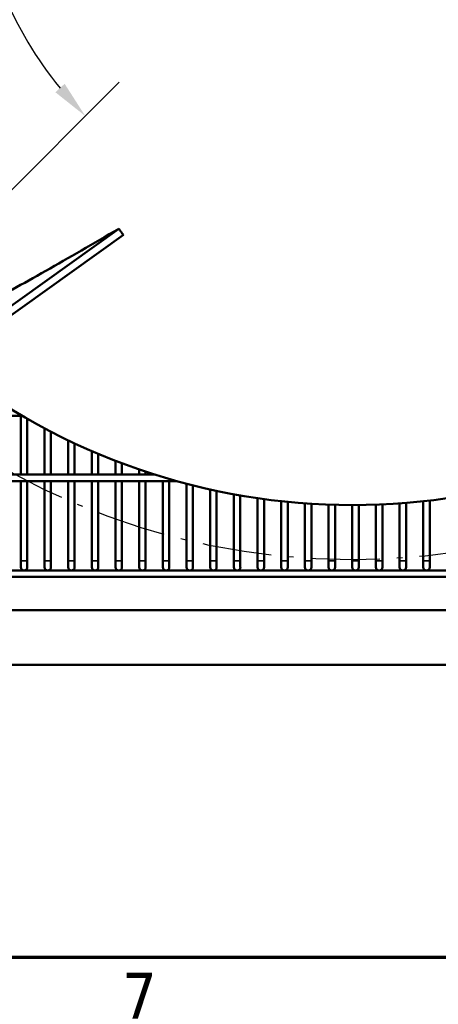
# Model space of a CAD drawing. Header units: inches. Extents: x 1 to 237, y 4 to 150.
# Tile 5 of 166: x 42.49 to 50.15, y 6.14 to 24.14. Entities that reach past the tile are written whole.
import ezdxf

# ---------------------------------------------------------------- set-up
doc = ezdxf.new("R2010")
doc.units = ezdxf.units.IN
doc.header["$LTSCALE"] = 7
doc.header["$MEASUREMENT"] = 0
doc.linetypes.add('DASH_DOT', pattern=[0.37, 0.24, -0.06, 0.01, -0.06])
for name, color, linetype, lineweight in [('Border (ANSI)', 7, 'Continuous', 70), ('Dimension (ANSI)', 7, 'Continuous', 25), ('Sketch Geometry (ANSI)', 7, 'Continuous', 25), ('Visible (ANSI)', 7, 'Continuous', 50), ('Visible Narrow (ANSI)', 7, 'Continuous', 35)]:
    doc.layers.add(name, color=color, linetype=linetype, lineweight=lineweight)
doc.styles.add('Dimension Text', font='tahoma.ttf')
doc.styles.add('Note Text (ANSI)', font='tahoma.ttf')
doc.dimstyles.new('Default (ANSI)', dxfattribs={"dimscale": 7, "dimtxt": 0.12, "dimasz": 0.098425, "dimexe": 0.125, "dimexo": 0.0625, "dimgap": 0.031496, "dimtad": 0, "dimtih": 1, "dimtoh": 1, "dimrnd": 1e-08, "dimzin": 4, "dimdsep": 46, "dimtxsty": 'Note Text (ANSI)', "dimcen": 0.09, "dimdle": 0.393701, "dimclrd": 256, "dimclre": 256, "dimclrt": 256, "dimadec": 0, "dimazin": 1, "dimtfac": 1, "dimtofl": 0, "dimtmove": 0, "dimatfit": 3, "dimfxl": 1, "dimtolj": 1, "dimtzin": 4, "dimlwd": -1, "dimlwe": -1, "dimarcsym": 0})
doc.dimstyles.new('Dual Dimension', dxfattribs={"dimscale": 7, "dimtxt": 0.12, "dimasz": 0.098425, "dimexe": 0.125, "dimexo": 0.0625, "dimgap": 0.031496, "dimtad": 0, "dimtih": 1, "dimtoh": 1, "dimrnd": 1e-08, "dimzin": 4, "dimdsep": 46, "dimtxsty": 'Dimension Text', "dimcen": 0.09, "dimdle": 0.393701, "dimclrd": 256, "dimclre": 256, "dimclrt": 256, "dimadec": 0, "dimazin": 1, "dimtfac": 1, "dimtofl": 0, "dimtmove": 0, "dimatfit": 3, "dimfxl": 1, "dimtolj": 1, "dimtzin": 4, "dimlwd": -1, "dimlwe": -1, "dimarcsym": 0})

# ---------------------------------------------------------------- blocks, each defined once
blk = doc.blocks.new('Borders Default Border')
at = {"layer": 'Border (ANSI)', "flags": 128}
blk.add_lwpolyline([(0.5, 1), (0.5, 21), (33.5, 21), (33.5, 1), (0.5, 1)], dxfattribs=at)
at = {"layer": 'Border (ANSI)', "insert": (6.3378, 0.84), "char_height": 0.12, "attachment_point": 7, "style": 'Dimension Text'}
blk.add_mtext('7', dxfattribs=at)
blk = doc.blocks.new('*D11')
at = {"layer": 'Defpoints', "color": 0, "transparency": 16777216}
for p in [(38.61, 37.233), (41.898, 29.057), (48.575, 27.268), (40.156, 18.848)]:
    blk.add_point(p, dxfattribs=at)
at = {"layer": 'Dimension (ANSI)', "transparency": 16777216}
for p, q in [((38.919, 36.924), (44.306, 31.537)), ((40.465, 19.158), (44.306, 22.999))]:
    blk.add_line(p, q, dxfattribs=at)
for start, end in [(140.7133, 174.5402), (185.4598, 219.2867)]:
    blk.add_arc((48.575, 27.268), 6.912, start, end, dxfattribs=at)
for points in [[(43.14, 31.722), (43.31, 31.567), (43.687, 32.155)], [(43.31, 22.968), (43.14, 22.814), (43.687, 22.38)]]:
    blk.add_solid(points, dxfattribs=at)
at = {"layer": 'Dimension (ANSI)', "transparency": 16777216, "insert": (40.808, 27.705), "char_height": 0.84, "attachment_point": 1, "style": 'Note Text (ANSI)'}
blk.add_mtext('\\A1;90°', dxfattribs=at)
blk = doc.blocks.new('*D12')
at = {"layer": 'Defpoints', "color": 0, "transparency": 16777216}
for p in [(54.601, 38.787), (42.549, 15.749)]:
    blk.add_point(p, dxfattribs=at)
at = {"layer": 'Dimension (ANSI)', "transparency": 16777216}
for p, q in [((58.296, 45.849), (54.921, 39.397)), ((59.057, 45.849), (58.296, 45.849)), ((48.575, 26.638), (48.575, 27.898)), ((47.945, 27.268), (49.205, 27.268))]:
    blk.add_line(p, q, dxfattribs=at)
blk.add_solid([(54.819, 39.45), (55.023, 39.344), (54.601, 38.787)], dxfattribs=at)
at = {"layer": 'Dimension (ANSI)', "transparency": 16777216, "insert": (63.285, 45.849), "char_height": 0.84, "attachment_point": 5, "style": 'Dimension Text'}
blk.add_mtext('\\A1;{\\H3.0x;(}\\S∅26.00^ ∅660.4 mm;{\\H3.0x;)}', dxfattribs=at)

msp = doc.modelspace()

# ---------------------------------------------------------------- linework, layer by layer
at = {"layer": 'Sketch Geometry (ANSI)', "linetype": 'DASH_DOT', "ltscale": 0.750886}
msp.add_circle((48.5752, 27.2676), 13, dxfattribs=at)
at = {"layer": 'Visible (ANSI)'}
for p, q in [((44.3003, 20.3188), (41.6004, 18.389)), ((44.3837, 20.2072), (41.6734, 18.27)), ((42.5079, 16.8999), (42.1929, 16.8999)), ((42.5079, 15.8243), (42.5079, 16.9145)), ((42.626, 15.8243), (42.626, 16.8462)), ((42.941, 15.8243), (42.941, 16.6726)), ((43.0591, 15.8243), (43.0591, 16.6106)), ((43.374, 15.8243), (43.374, 16.4534)), ((43.4921, 15.8243), (43.4921, 16.3974)), ((43.8071, 15.8243), (43.8071, 16.2556)), ((43.9252, 15.8243), (43.9252, 16.2052)), ((44.2402, 15.8243), (44.2402, 16.078)), ((44.3583, 15.8243), (44.3583, 16.033)), ((44.6732, 15.8243), (44.6732, 15.9198)), ((44.7914, 15.8243), (44.7914, 15.8798)), ((34.4307, 15.8243), (44.9626, 15.8243)), ((34.4418, 15.7062), (45.3606, 15.7062)), ((42.5079, 14.2495), (42.5079, 15.7062)), ((42.626, 14.2495), (42.626, 15.7062)), ((42.941, 14.2495), (42.941, 15.7062)), ((43.0591, 14.2495), (43.0591, 15.7062)), ((43.374, 14.2495), (43.374, 15.7062)), ((43.4921, 14.2495), (43.4921, 15.7062)), ((43.8071, 14.2495), (43.8071, 15.7062)), ((43.9252, 14.2495), (43.9252, 15.7062)), ((44.2402, 14.2495), (44.2402, 15.7062)), ((44.3583, 14.2495), (44.3583, 15.7062)), ((44.6732, 14.2495), (44.6732, 15.7062)), ((44.7914, 14.2495), (44.7914, 15.7062)), ((45.1063, 14.2495), (45.1063, 15.7062)), ((45.2244, 14.2495), (45.2244, 15.7062)), ((45.5394, 14.2495), (45.5394, 15.658)), ((45.6575, 14.2495), (45.6575, 15.6278)), ((45.9725, 14.2495), (45.9725, 15.5533)), ((46.0906, 14.2495), (46.0906, 15.5277)), ((46.4055, 14.2495), (46.4055, 15.4654)), ((46.5236, 14.2495), (46.5236, 15.4443)), ((46.8386, 14.2495), (46.8386, 15.394)), ((46.9567, 14.2495), (46.9567, 15.3773)), ((47.2717, 14.2495), (47.2717, 15.3387)), ((47.3898, 14.2495), (47.3898, 15.3263)), ((47.7047, 14.2495), (47.7047, 15.2993)), ((49.437, 14.2495), (49.437, 15.2986)), ((49.5551, 14.2495), (49.5551, 15.3077)), ((49.8701, 14.2495), (49.8701, 15.3377)), ((49.9882, 14.2495), (49.9882, 15.3511)), ((47.8228, 14.2495), (47.8228, 15.2913)), ((48.1378, 14.2495), (48.1378, 15.2756)), ((48.2559, 14.2495), (48.2559, 15.2719)), ((48.5709, 14.2495), (48.5709, 15.2676)), ((48.689, 14.2495), (48.689, 15.2682)), ((49.0039, 14.2495), (49.0039, 15.2753)), ((49.1221, 14.2495), (49.1221, 15.2801)), ((42.5079, 14.2495), (42.5079, 14.1314)), ((42.626, 14.1314), (42.626, 14.2495)), ((42.941, 14.2495), (42.941, 14.1314)), ((43.0591, 14.1314), (43.0591, 14.2495)), ((43.374, 14.2495), (43.374, 14.1314)), ((43.4921, 14.1314), (43.4921, 14.2495)), ((43.8071, 14.2495), (43.8071, 14.1314)), ((43.9252, 14.1314), (43.9252, 14.2495)), ((44.2402, 14.2495), (44.2402, 14.1314)), ((44.3583, 14.1314), (44.3583, 14.2495)), ((44.6732, 14.2495), (44.6732, 14.1314)), ((44.7914, 14.1314), (44.7914, 14.2495)), ((45.1063, 14.2495), (45.1063, 14.1314)), ((45.2244, 14.1314), (45.2244, 14.2495)), ((45.5394, 14.2495), (45.5394, 14.1314)), ((45.6575, 14.1314), (45.6575, 14.2495)), ((45.9725, 14.2495), (45.9725, 14.1314)), ((46.0906, 14.1314), (46.0906, 14.2495)), ((46.4055, 14.2495), (46.4055, 14.1314)), ((46.5236, 14.1314), (46.5236, 14.2495)), ((46.8386, 14.2495), (46.8386, 14.1314)), ((46.9567, 14.1314), (46.9567, 14.2495)), ((47.2717, 14.2495), (47.2717, 14.1314)), ((47.3898, 14.1314), (47.3898, 14.2495)), ((47.7047, 14.2495), (47.7047, 14.1314)), ((47.8228, 14.1314), (47.8228, 14.2495)), ((48.1378, 14.2495), (48.1378, 14.1314)), ((48.2559, 14.1314), (48.2559, 14.2495)), ((48.5709, 14.2495), (48.5709, 14.1314)), ((48.689, 14.1314), (48.689, 14.2495)), ((49.0039, 14.2495), (49.0039, 14.1314)), ((49.1221, 14.1314), (49.1221, 14.2495)), ((49.437, 14.2495), (49.437, 14.1314)), ((49.5551, 14.1314), (49.5551, 14.2495)), ((49.8701, 14.2495), (49.8701, 14.1314)), ((49.9882, 14.1314), (49.9882, 14.2495)), ((34.6878, 14.0724), (66.0118, 14.0724)), ((34.7145, 13.9543), (66.0118, 13.9543)), ((51.7634, 13.3449), (37.2634, 13.3449)), ((51.7634, 12.3449), (37.2634, 12.3449))]:
    msp.add_line(p, q, dxfattribs=at)
for centre, radius, start, end in [((48.5752, 27.2676), 12, 231.40992, 308.59008), ((42.5669, 14.1314), 0.0591, 180, 0), ((43, 14.1314), 0.0591, 180, 0), ((43.4331, 14.1314), 0.0591, 180, 0), ((43.8662, 14.1314), 0.0591, 180, 0), ((44.2992, 14.1314), 0.0591, 180, 0), ((44.7323, 14.1314), 0.0591, 180, 0), ((45.1654, 14.1314), 0.0591, 180, 0), ((45.5984, 14.1314), 0.0591, 180, 0), ((46.0315, 14.1314), 0.0591, 180, 0), ((46.4646, 14.1314), 0.0591, 180, 0), ((46.8976, 14.1314), 0.0591, 180, 0), ((47.3307, 14.1314), 0.0591, 180, 0), ((47.7638, 14.1314), 0.0591, 180, 0), ((48.1969, 14.1314), 0.0591, 180, 0), ((48.6299, 14.1314), 0.0591, 180, 0), ((49.063, 14.1314), 0.0591, 180, 0), ((49.4961, 14.1314), 0.0591, 180, 0), ((49.9291, 14.1314), 0.0591, 180, 0)]:
    msp.add_arc(centre, radius, start, end, dxfattribs=at)
for points, knots in [([(41.8133, 18.9133), (42.1539, 19.0954), (42.5419, 19.3104), (43.3848, 19.7876), (43.8365, 20.0481), (44.3003, 20.3188)], [0.000001, 0.000001, 0.000001, 0.000001, 4.417935, 4.417935, 8.8427152, 8.8427152, 8.8427152, 8.8427152]), ([(44.3003, 20.3188), (44.3142, 20.3002), (44.328, 20.2816), (44.3558, 20.2444), (44.3697, 20.2258), (44.3837, 20.2072)], [0.000001, 0.000001, 0.000001, 0.000001, 0.17964434, 0.17964434, 0.35928768, 0.35928768, 0.35928768, 0.35928768])]:
    msp.add_open_spline(points, degree=3, knots=knots, dxfattribs=at)
at = {"layer": 'Visible Narrow (ANSI)'}
for p, q in [((42.5079, 14.2495), (42.626, 14.2495)), ((42.941, 14.2495), (43.0591, 14.2495)), ((43.374, 14.2495), (43.4921, 14.2495)), ((43.8071, 14.2495), (43.9252, 14.2495)), ((44.2402, 14.2495), (44.3583, 14.2495)), ((44.6732, 14.2495), (44.7914, 14.2495)), ((45.1063, 14.2495), (45.2244, 14.2495)), ((45.5394, 14.2495), (45.6575, 14.2495)), ((45.9725, 14.2495), (46.0906, 14.2495)), ((46.4055, 14.2495), (46.5236, 14.2495)), ((46.8386, 14.2495), (46.9567, 14.2495)), ((47.2717, 14.2495), (47.3898, 14.2495)), ((47.7047, 14.2495), (47.8228, 14.2495)), ((48.1378, 14.2495), (48.2559, 14.2495)), ((48.5709, 14.2495), (48.689, 14.2495)), ((49.0039, 14.2495), (49.1221, 14.2495)), ((49.437, 14.2495), (49.5551, 14.2495)), ((49.8701, 14.2495), (49.9882, 14.2495))]:
    msp.add_line(p, q, dxfattribs=at)

# ---------------------------------------------------------------- block references
at = {"xscale": 7, "yscale": 7, "zscale": 7}
msp.add_blockref('Borders Default Border', (0, 0), dxfattribs=at)

# ---------------------------------------------------------------- dimensions: what is measured, and where the dimension line sits
at = {"layer": 'Dimension (ANSI)'}
dim = msp.add_diameter_dim_2p(p1=(42.549, 15.7488), p2=(54.6014, 38.7865), text='{\\H3.0x;(}\\S<>^ ∅660.4 mm;{\\H3.0x;)}', dimstyle='Dual Dimension', override={"dimgap": 0.031496, "dimdec": 2, "dimlfac": 1, "dimpost": '\\X', "dimtol": 0, "dimlim": 0, "dimtp": 0, "dimtm": 0, "dimtdec": 2}, dxfattribs=at)
dim.commit()
dim.dimension.update_dxf_attribs({"geometry": '*D12', "text_midpoint": (63.2852, 45.8491), "dimtype": 163})
dim = msp.add_angular_dim_3p(base=(41.8985, 29.0567), center=(48.5752, 27.2676), p1=(38.6096, 37.2333), p2=(40.156, 18.8485), dimstyle='Default (ANSI)', override={"dimgap": 0.031496, "dimadec": 0, "dimtol": 0, "dimlim": 0, "dimtp": 0, "dimtm": 0, "dimtdec": 0}, dxfattribs=at)
dim.commit()
dim.dimension.update_dxf_attribs({"geometry": '*D11', "text_midpoint": (41.6629, 27.2676), "dimtype": 165})

doc.saveas('drawing.dxf')
